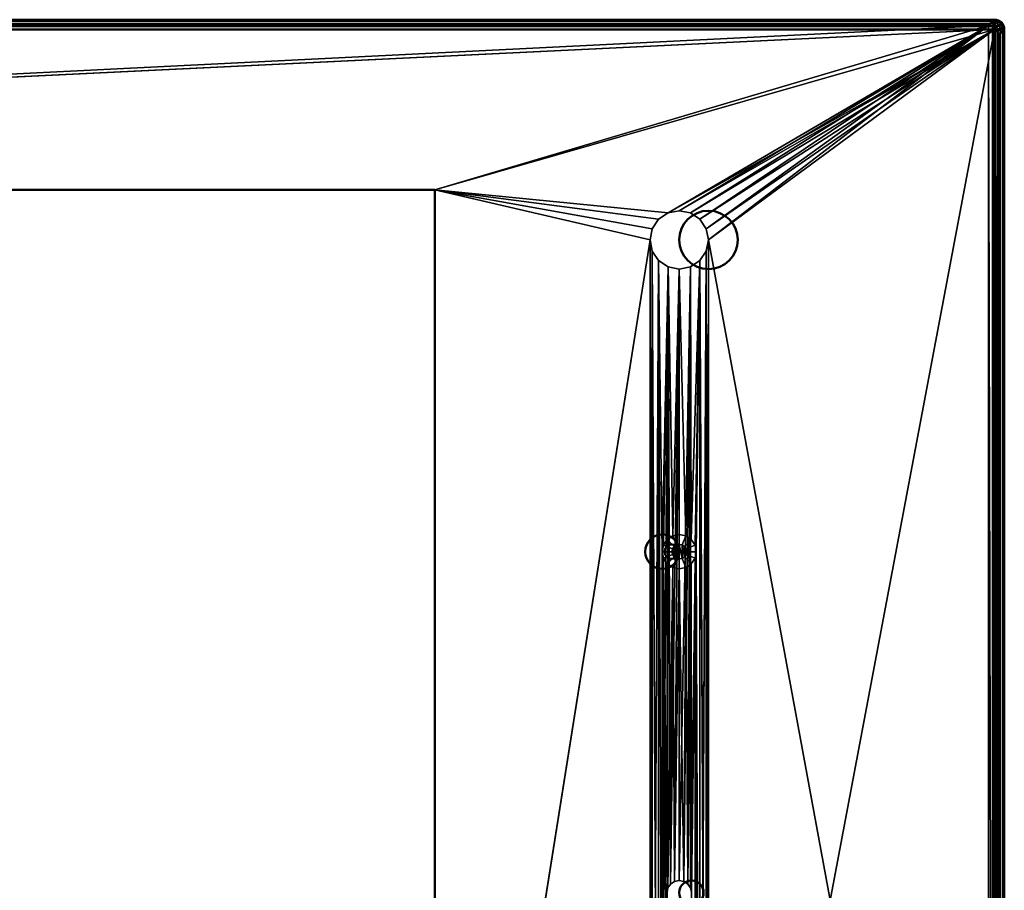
# Model space of a CAD drawing. Header units: millimetres. Extents: x -10 to 798, y -358 to 10.
# Tile 8 of 8: x 596 to 798, y -179 to 0. Entities that reach past the tile are written whole.
import ezdxf

# ---------------------------------------------------------------- set-up
doc = ezdxf.new("R2010")
doc.units = ezdxf.units.MM
doc.header["$MEASUREMENT"] = 0
doc.layers.add('0 Misc', color=7, linetype='Continuous', lineweight=35)
doc.layers.add('10 Raster Images', color=7, linetype='Continuous', lineweight=35)

msp = doc.modelspace()

# ---------------------------------------------------------------- linework, layer by layer
at = {"layer": '0 Misc', "color": 160, "linetype": 'Continuous', "lineweight": 50}
for p, q in [((2, 0), (796.43, 0)), ((796.43, -2, -2.04), (2, -2, -2.04)), ((3.21, -1.21, 67.96), (795.21, -1.21, 67.96)), ((796.43, 0), (795.21, -1.21, 67.96)), ((796.43, -356.43, -2.04), (796.43, -2, -2.04)), ((797.21, -3.21, 67.96), (798.43, -2)), ((798.43, -2), (798.43, -356.43)), ((797.21, -3.21, 67.96), (797.21, -355.21, 67.96)), ((116.91, -34.91, 67.96), (681.51, -34.91, 67.96)), ((681.51, -34.91, -2.04), (116.91, -34.91, -2.04)), ((681.51, -34.91, 67.96), (681.51, -323.51, 67.96)), ((681.51, -34.91, 67.96), (681.51, -34.91, -2.04)), ((681.51, -323.51, -2.04), (681.51, -34.91, -2.04))]:
    msp.add_line(p, q, dxfattribs=at).dxf.unprotected_set("ltscale", 0)
at = {"layer": '0 Misc', "color": 160, "linetype": 'Continuous', "lineweight": 25}
for p, q in [((795.21, -1.21, 67.96), (116.91, -34.91, 67.96)), ((116.91, -34.91, -2.04), (796.43, -2, -2.04)), ((795.21, -1.21, 67.96), (681.51, -34.91, 67.96)), ((681.51, -34.91, -2.04), (796.43, -2, -2.04)), ((795.21, -1.21, 67.96), (729.42, -39.67, 67.96)), ((729.42, -39.67, -2.04), (796.43, -2, -2.04)), ((795.21, -1.21, 67.96), (731.71, -39.21, 67.96)), ((731.71, -39.21, -2.04), (796.43, -2, -2.04)), ((795.21, -1.21, 67.96), (734.01, -39.67, 67.96)), ((734.01, -39.67, -2.04), (796.43, -2, -2.04)), ((795.21, -1.21, 67.96), (735.96, -40.97, 67.96)), ((735.96, -40.97, -2.04), (796.43, -2, -2.04)), ((795.21, -1.21, 67.96), (737.26, -42.92, 67.96)), ((737.26, -42.92, -2.04), (796.43, -2, -2.04)), ((795.21, -1.21, 67.96), (737.71, -45.21, 67.96)), ((737.71, -45.21, -2.04), (796.43, -2, -2.04)), ((737.71, -313.21, -2.04), (796.43, -2, -2.04)), ((795.21, -1.21, 67.96), (795.21, -357.21, 67.96)), ((795.21, -1.21, 67.96), (795.98, -357.06, 67.96)), ((795.98, -1.37, 67.96), (795.98, -357.06, 67.96)), ((795.98, -1.37, 67.96), (796.63, -356.63, 67.96)), ((796.63, -1.8, 67.96), (796.63, -356.63, 67.96)), ((797.06, -2.45, 67.96), (796.63, -356.63, 67.96)), ((797.06, -2.45, 67.96), (797.06, -355.98, 67.96)), ((797.06, -2.45, 67.96), (797.21, -355.21, 67.96)), ((729.42, -39.67, 67.96), (681.51, -34.91, 67.96)), ((727.47, -40.97, 67.96), (681.51, -34.91, 67.96)), ((726.17, -42.92, 67.96), (681.51, -34.91, 67.96)), ((725.71, -45.21, 67.96), (681.51, -34.91, 67.96)), ((681.51, -34.91, -2.04), (729.42, -39.67, -2.04)), ((681.51, -34.91, -2.04), (727.47, -40.97, -2.04)), ((681.51, -34.91, -2.04), (726.17, -42.92, -2.04)), ((681.51, -34.91, -2.04), (725.71, -45.21, -2.04)), ((725.71, -45.21, 67.96), (681.51, -323.51, 67.96)), ((681.51, -323.51, -2.04), (725.71, -45.21, -2.04)), ((725.71, -313.21, 67.96), (725.71, -45.21, 67.96)), ((725.71, -45.21, 67.96), (726.17, -310.92, 67.96)), ((725.71, -45.21, -2.04), (725.71, -313.21, -2.04)), ((737.26, -310.92, -2.04), (737.71, -45.21, -2.04)), ((737.71, -313.21, 67.96), (737.71, -45.21, 67.96)), ((737.71, -45.21, 67.96), (795.21, -357.21, 67.96)), ((737.71, -45.21, -2.04), (737.71, -313.21, -2.04)), ((725.71, -313.21, -2.04), (726.17, -47.51, -2.04)), ((726.17, -47.51, 67.96), (726.17, -310.92, 67.96)), ((726.17, -47.51, 67.96), (727.47, -308.97, 67.96)), ((726.17, -310.92, -2.04), (726.17, -47.51, -2.04)), ((735.96, -308.97, -2.04), (737.26, -47.51, -2.04)), ((737.26, -47.51, 67.96), (737.26, -310.92, 67.96)), ((737.26, -47.51, 67.96), (737.71, -313.21, 67.96)), ((737.26, -310.92, -2.04), (737.26, -47.51, -2.04)), ((726.17, -310.92, -2.04), (727.47, -49.46, -2.04)), ((727.47, -49.46, 67.96), (727.47, -308.97, 67.96)), ((727.47, -49.46, 67.96), (728.21, -249.21, 67.96)), ((728.21, -109.21, 67.96), (727.47, -49.46, 67.96)), ((727.47, -308.97, -2.04), (727.47, -49.46, -2.04)), ((734.02, -178.26, -2.04), (735.96, -49.46, -2.04)), ((735.96, -49.46, 67.96), (734.19, -106.74, 67.96)), ((734.21, -179.21, -2.04), (735.96, -49.46, -2.04)), ((735.96, -49.46, 67.96), (734.95, -107.87, 67.96)), ((735.96, -49.46, 67.96), (735.21, -109.21, 67.96)), ((735.96, -49.46, 67.96), (735.96, -308.97, 67.96)), ((735.96, -49.46, 67.96), (737.26, -310.92, 67.96)), ((735.96, -308.97, -2.04), (735.96, -49.46, -2.04)), ((727.47, -308.97, -2.04), (729.42, -50.76, -2.04)), ((729.42, -50.76, 67.96), (728.21, -109.21, 67.96)), ((729.42, -50.76, 67.96), (728.48, -107.87, 67.96)), ((729.21, -179.21, -2.04), (729.42, -50.76, -2.04)), ((729.42, -50.76, 67.96), (729.24, -106.74, 67.96)), ((729.4, -178.26, -2.04), (729.42, -50.76, -2.04)), ((729.42, -50.76, 67.96), (730.37, -105.98, 67.96)), ((729.95, -177.45, -2.04), (729.42, -50.76, -2.04)), ((729.95, -177.45, -2.04), (731.71, -51.21, -2.04)), ((731.71, -51.21, 67.96), (730.37, -105.98, 67.96)), ((730.76, -176.9, -2.04), (731.71, -51.21, -2.04)), ((731.71, -176.71, -2.04), (734.01, -50.76, -2.04)), ((731.71, -51.21, 67.96), (731.71, -105.71, 67.96)), ((731.71, -51.21, 67.96), (733.05, -105.98, 67.96)), ((731.71, -176.71, -2.04), (731.71, -51.21, -2.04)), ((732.67, -176.9, -2.04), (734.01, -50.76, -2.04)), ((734.01, -50.76, 67.96), (733.05, -105.98, 67.96)), ((733.48, -177.45, -2.04), (734.01, -50.76, -2.04)), ((734.01, -50.76, 67.96), (734.19, -106.74, 67.96)), ((734.02, -178.26, -2.04), (734.01, -50.76, -2.04)), ((730.33, -108.64, 77.96), (730.33, -109.79, 77.96)), ((730.33, -108.64, 77.96), (730.65, -110.27, 77.96)), ((730.65, -108.15, 77.96), (730.65, -110.27, 77.96)), ((730.65, -108.15, 77.96), (731.14, -110.6, 77.96)), ((731.14, -107.83, 77.96), (731.14, -110.6, 77.96)), ((731.14, -107.83, 77.96), (731.71, -110.71, 77.96)), ((731.71, -107.71, 77.96), (731.71, -110.71, 77.96)), ((731.71, -107.71, 77.96), (732.29, -110.6, 77.96)), ((732.29, -107.83, 77.96), (732.29, -110.6, 77.96)), ((732.29, -107.83, 77.96), (732.77, -110.27, 77.96)), ((732.77, -108.15, 77.96), (732.77, -110.27, 77.96)), ((732.77, -108.15, 77.96), (733.1, -109.79, 77.96)), ((733.1, -108.64, 77.96), (733.1, -109.79, 77.96)), ((728.21, -249.21, 67.96), (728.21, -109.21, 67.96)), ((728.21, -109.21, 67.96), (728.48, -247.87, 67.96)), ((728.48, -110.55, 67.96), (728.48, -247.87, 67.96)), ((728.48, -110.55, 67.96), (729.24, -246.74, 67.96)), ((728.48, -110.55, 67.96), (729.21, -179.21, 67.96)), ((734.95, -110.55, 67.96), (734.21, -179.21, 67.96)), ((734.95, -110.55, 67.96), (734.95, -247.87, 67.96)), ((734.95, -110.55, 67.96), (735.21, -249.21, 67.96)), ((735.21, -249.21, 67.96), (735.21, -109.21, 67.96)), ((735.21, -109.21, 67.96), (735.96, -308.97, 67.96)), ((729.24, -111.69, 67.96), (729.21, -179.21, 67.96)), ((729.24, -111.69, 67.96), (729.4, -178.26, 67.96)), ((730.37, -112.45, 67.96), (729.4, -178.26, 67.96)), ((730.37, -112.45, 67.96), (729.95, -177.45, 67.96)), ((730.37, -112.45, 67.96), (730.76, -176.9, 67.96)), ((731.71, -112.71, 67.96), (730.76, -176.9, 67.96)), ((731.71, -112.71, 67.96), (731.71, -176.71, 67.96)), ((731.71, -112.71, 67.96), (732.67, -176.9, 67.96)), ((733.05, -112.45, 67.96), (732.67, -176.9, 67.96)), ((733.05, -112.45, 67.96), (733.48, -177.45, 67.96)), ((734.19, -111.69, 67.96), (733.48, -177.45, 67.96)), ((734.19, -111.69, 67.96), (734.02, -178.26, 67.96)), ((734.19, -111.69, 67.96), (734.21, -179.21, 67.96))]:
    msp.add_line(p, q, dxfattribs=at).dxf.unprotected_set("ltscale", 0)
at = {"layer": '0 Misc', "color": 160, "linetype": 'Continuous', "lineweight": 50}
for centre, radius in [((737.71, -45.21, 67.96), 6), ((737.71, -45.21, -2.04), 6), ((728.21, -109.21, 67.96), 3.5), ((728.21, -109.21, 75.96), 3.5), ((730.21, -109.21, 77.96), 1.5), ((734.21, -179.21, 67.96), 2.5), ((734.21, -179.21, -2.04), 2.5)]:
    msp.add_circle(centre, radius, dxfattribs=at).dxf.unprotected_set("ltscale", 0)
at = {"layer": '0 Misc', "color": 160, "linetype": 'Continuous', "lineweight": 50, "extrusion": (-1, 0, 0)}
msp.add_arc((2, -0.04, -796.43), 2, 178.977, 270, dxfattribs=at).dxf.unprotected_set("ltscale", 0)
at = {"layer": '0 Misc', "color": 160, "linetype": 'Continuous', "lineweight": 50, "extrusion": (-0.017846, -0.017849, 0.999681)}
msp.add_arc((564.62, 561.52, -14.21), 2, 45.0049, 134.9866, dxfattribs=at).dxf.unprotected_set("ltscale", 0)
at = {"layer": '0 Misc', "color": 160, "linetype": 'Continuous', "lineweight": 50, "extrusion": (0, 0, -1)}
msp.add_arc((-795.21, -3.21, -67.96), 2, 90.0183, 179.9817, dxfattribs=at).dxf.unprotected_set("ltscale", 0)
at = {"layer": '0 Misc', "color": 160, "linetype": 'Continuous', "lineweight": 50, "extrusion": (-1.42109e-14, -1, 0)}
msp.add_arc((796.43, -0.04, 2), 2, 270, 1.023, dxfattribs=at).dxf.unprotected_set("ltscale", 0)
at = {"layer": '0 Misc', "color": 7, "lineweight": 25}
for points, invisible_edges in [([(796.43, 0), (2, 0), (3.21, -1.21, 67.96)], 12), ([(2, 0, 0), (796.43, -0.09, -0.63), (2, -0.09, -0.63)], 1), ([(2, 0, 0), (796.43, 0, 0), (796.43, -0.09, -0.63)], 12), ([(796.43, 0, 0), (795.21, -1.21, 67.96), (795.98, -1.37, 67.96)], 1), ([(796.43, 0, 0), (795.98, -1.37, 67.96), (797.19, -0.15, 0.01)], 1), ([(796.43, -0.09, -0.63), (2, -0.37, -1.19), (2, -0.09, -0.63)], 1), ([(796.43, -0.09, -0.63), (796.43, -0.37, -1.19), (2, -0.37, -1.19)], 12), ([(796.43, -0.37, -1.19), (2, -0.81, -1.65), (2, -0.37, -1.19)], 1), ([(796.43, -0.37, -1.19), (796.43, -0.81, -1.65), (2, -0.81, -1.65)], 12), ([(796.43, -0.81, -1.65), (2, -1.37, -1.94), (2, -0.81, -1.65)], 1), ([(796.43, -0.81, -1.65), (796.43, -1.37, -1.94), (2, -1.37, -1.94)], 12), ([(2, -1.37, -1.94), (796.43, -2, -2.04), (2, -2, -2.04)], 1), ([(2, -1.37, -1.94), (796.43, -1.37, -1.94), (796.43, -2, -2.04)], 12), ([(796.43, 0), (3.21, -1.21, 67.96), (795.21, -1.21, 67.96)], 1), ([(796.63, -1.8, 67.96), (797.19, -0.15, 0.01), (795.98, -1.37, 67.96)], 1), ([(797.05, -2, -1.94), (796.43, -356.43, -2.04), (796.43, -2, -2.04)], 1), ([(797.05, -2, -1.94), (797.05, -356.43, -1.94), (796.43, -356.43, -2.04)], 12), ([(796.54, -0.17, -0.84), (797.13, -0.48, -1.13), (796.62, -0.41, -1.24)], 1), ([(796.54, -0.17, -0.84), (797.04, -0.21, -0.69), (797.13, -0.48, -1.13)], 12), ([(796.62, -0.74, -1.58), (797.04, -1.28, -1.8), (796.54, -1.13, -1.83)], 1), ([(796.62, -0.41, -1.24), (797.13, -0.85, -1.51), (796.62, -0.74, -1.58)], 1), ([(796.62, -0.41, -1.24), (797.13, -0.48, -1.13), (797.13, -0.85, -1.51)], 12), ([(796.62, -0.74, -1.58), (797.13, -0.85, -1.51), (797.04, -1.28, -1.8)], 12), ([(796.63, -1.8, 67.96), (797.84, -0.59, 0.01), (797.19, -0.15, 0.01)], 12), ([(797.06, -2.45, 67.96), (797.84, -0.59, 0.01), (796.63, -1.8, 67.96)], 1), ([(797.5, -0.37, -0.5), (796.88, -0.06, -0.21), (797.33, -0.22, 0)], 1), ([(797.5, -0.37, -0.5), (797.04, -0.21, -0.69), (796.88, -0.06, -0.21)], 12), ([(797.33, -1.97, -1.82), (796.88, -1.75, -1.97), (797.04, -1.28, -1.8)], 12), ([(797.04, -0.21, -0.69), (797.59, -0.65, -0.96), (797.13, -0.48, -1.13)], 1), ([(797.04, -0.21, -0.69), (797.5, -0.37, -0.5), (797.59, -0.65, -0.96)], 12), ([(797.59, -1.03, -1.35), (797.04, -1.28, -1.8), (797.13, -0.85, -1.51)], 1), ([(797.59, -1.03, -1.35), (797.5, -1.48, -1.64), (797.04, -1.28, -1.8)], 12), ([(797.33, -1.97, -1.82), (797.04, -1.28, -1.8), (797.5, -1.48, -1.64)], 1), ([(797.61, -356.43, -1.65), (797.05, -2, -1.94), (797.61, -2, -1.65)], 1), ([(797.61, -356.43, -1.65), (797.05, -356.43, -1.94), (797.05, -2, -1.94)], 12), ([(797.06, -2.45, 67.96), (798.27, -1.23, 0.01), (797.84, -0.59, 0.01)], 12), ([(797.21, -3.21, 67.96), (798.27, -1.23, 0.01), (797.06, -2.45, 67.96)], 1), ([(797.59, -1.03, -1.35), (797.13, -0.48, -1.13), (797.59, -0.65, -0.96)], 1), ([(797.59, -1.03, -1.35), (797.13, -0.85, -1.51), (797.13, -0.48, -1.13)], 12), ([(797.21, -3.21, 67.96), (798.43, -2, 0), (798.27, -1.23, 0.01)], 12), ([(798.43, -356.43), (798.43, -2), (797.21, -3.21, 67.96)], 12), ([(797.97, -0.92, -0.71), (797.5, -0.37, -0.5), (797.88, -0.65, -0.27)], 1), ([(797.97, -0.92, -0.71), (797.59, -0.65, -0.96), (797.5, -0.37, -0.5)], 12), ([(797.59, -1.03, -1.35), (797.88, -1.72, -1.38), (797.5, -1.48, -1.64)], 1), ([(797.97, -1.28, -1.09), (797.59, -0.65, -0.96), (797.97, -0.92, -0.71)], 1), ([(797.97, -1.28, -1.09), (797.59, -1.03, -1.35), (797.59, -0.65, -0.96)], 12), ([(797.59, -1.03, -1.35), (797.97, -1.28, -1.09), (797.88, -1.72, -1.38)], 12), ([(798.06, -356.43, -1.19), (797.61, -2, -1.65), (798.06, -2, -1.19)], 1), ([(798.06, -356.43, -1.19), (797.61, -356.43, -1.65), (797.61, -2, -1.65)], 12), ([(798.24, -1.25, -0.43), (797.88, -0.65, -0.27), (798.17, -1.01, -0.03)], 1), ([(798.24, -1.25, -0.43), (797.97, -0.92, -0.71), (797.88, -0.65, -0.27)], 12), ([(797.97, -1.28, -1.09), (798.17, -1.97, -1.02), (797.88, -1.72, -1.38)], 1), ([(797.97, -0.92, -0.71), (798.24, -1.58, -0.77), (797.97, -1.28, -1.09)], 1), ([(797.97, -0.92, -0.71), (798.24, -1.25, -0.43), (798.24, -1.58, -0.77)], 12), ([(797.97, -1.28, -1.09), (798.24, -1.58, -0.77), (798.17, -1.97, -1.02)], 12), ([(798.34, -356.43, -0.63), (798.06, -2, -1.19), (798.34, -2, -0.63)], 1), ([(798.34, -356.43, -0.63), (798.06, -356.43, -1.19), (798.06, -2, -1.19)], 12), ([(798.39, -1.91, -0.39), (798.24, -1.25, -0.43), (798.39, -1.64, -0.11)], 1), ([(798.39, -1.91, -0.39), (798.24, -1.58, -0.77), (798.24, -1.25, -0.43)], 12), ([(798.43, -2, 0), (798.34, -356.43, -0.63), (798.34, -2, -0.63)], 1), ([(798.43, -2, 0), (798.43, -356.43, 0), (798.34, -356.43, -0.63)], 12), ([(798.43, -356.43), (797.21, -3.21, 67.96), (797.21, -355.21, 67.96)], 1), ([(681.51, -34.91, -2.04), (116.91, -34.91, 67.96), (116.91, -34.91, -2.04)], 1), ([(681.51, -34.91, -2.04), (681.51, -34.91, 67.96), (116.91, -34.91, 67.96)], 12), ([(681.51, -323.51, -2.04), (681.51, -34.91, 67.96), (681.51, -34.91, -2.04)], 1), ([(681.51, -323.51, -2.04), (681.51, -323.51, 67.96), (681.51, -34.91, 67.96)], 12), ([(727.47, -40.97, 67.96), (729.42, -39.67, -2.04), (729.42, -39.67, 67.96)], 1), ([(727.47, -40.97, 67.96), (727.47, -40.97, -2.04), (729.42, -39.67, -2.04)], 12), ([(731.71, -39.21, -2.04), (729.42, -39.67, 67.96), (729.42, -39.67, -2.04)], 1), ([(731.71, -39.21, -2.04), (731.71, -39.21, 67.96), (729.42, -39.67, 67.96)], 12), ([(734.01, -39.67, -2.04), (731.71, -39.21, 67.96), (731.71, -39.21, -2.04)], 1), ([(734.01, -39.67, -2.04), (734.01, -39.67, 67.96), (731.71, -39.21, 67.96)], 12), ([(735.96, -40.97, -2.04), (734.01, -39.67, 67.96), (734.01, -39.67, -2.04)], 1), ([(735.96, -40.97, -2.04), (735.96, -40.97, 67.96), (734.01, -39.67, 67.96)], 12), ([(726.17, -42.92, 67.96), (727.47, -40.97, -2.04), (727.47, -40.97, 67.96)], 1), ([(726.17, -42.92, 67.96), (726.17, -42.92, -2.04), (727.47, -40.97, -2.04)], 12), ([(737.26, -42.92, -2.04), (735.96, -40.97, 67.96), (735.96, -40.97, -2.04)], 1), ([(737.26, -42.92, -2.04), (737.26, -42.92, 67.96), (735.96, -40.97, 67.96)], 12), ([(726.17, -42.92, -2.04), (725.71, -45.21, 67.96), (725.71, -45.21, -2.04)], 1), ([(726.17, -42.92, -2.04), (726.17, -42.92, 67.96), (725.71, -45.21, 67.96)], 12), ([(737.71, -45.21, -2.04), (737.26, -42.92, 67.96), (737.26, -42.92, -2.04)], 1), ([(737.71, -45.21, -2.04), (737.71, -45.21, 67.96), (737.26, -42.92, 67.96)], 12), ([(725.71, -45.21, -2.04), (726.17, -47.51, 67.96), (726.17, -47.51, -2.04)], 1), ([(725.71, -45.21, -2.04), (725.71, -45.21, 67.96), (726.17, -47.51, 67.96)], 12), ([(737.26, -47.51, -2.04), (737.71, -45.21, 67.96), (737.71, -45.21, -2.04)], 1), ([(737.26, -47.51, -2.04), (737.26, -47.51, 67.96), (737.71, -45.21, 67.96)], 12), ([(726.17, -47.51, -2.04), (727.47, -49.46, 67.96), (727.47, -49.46, -2.04)], 1), ([(726.17, -47.51, -2.04), (726.17, -47.51, 67.96), (727.47, -49.46, 67.96)], 12), ([(735.96, -49.46, -2.04), (737.26, -47.51, 67.96), (737.26, -47.51, -2.04)], 1), ([(735.96, -49.46, -2.04), (735.96, -49.46, 67.96), (737.26, -47.51, 67.96)], 12), ([(727.47, -49.46, -2.04), (729.42, -50.76, 67.96), (729.42, -50.76, -2.04)], 1), ([(727.47, -49.46, -2.04), (727.47, -49.46, 67.96), (729.42, -50.76, 67.96)], 12), ([(734.01, -50.76, -2.04), (735.96, -49.46, 67.96), (735.96, -49.46, -2.04)], 1), ([(734.01, -50.76, -2.04), (734.01, -50.76, 67.96), (735.96, -49.46, 67.96)], 12), ([(729.42, -50.76, -2.04), (731.71, -51.21, 67.96), (731.71, -51.21, -2.04)], 1), ([(729.42, -50.76, -2.04), (729.42, -50.76, 67.96), (731.71, -51.21, 67.96)], 12), ([(731.71, -51.21, -2.04), (734.01, -50.76, 67.96), (734.01, -50.76, -2.04)], 1), ([(731.71, -51.21, -2.04), (731.71, -51.21, 67.96), (734.01, -50.76, 67.96)], 12), ([(728.48, -107.87, 67.96), (729.24, -106.74, 75.96), (729.24, -106.74, 67.96)], 1), ([(728.48, -107.87, 67.96), (728.48, -107.87, 75.96), (729.24, -106.74, 75.96)], 12), ([(728.48, -107.87, 75.96), (730.65, -108.15, 77.96), (729.24, -106.74, 75.96)], 1), ([(729.24, -106.74, 67.96), (730.37, -105.98, 75.96), (730.37, -105.98, 67.96)], 1), ([(729.24, -106.74, 67.96), (729.24, -106.74, 75.96), (730.37, -105.98, 75.96)], 12), ([(729.24, -106.74, 75.96), (731.14, -107.83, 77.96), (730.37, -105.98, 75.96)], 1), ([(729.24, -106.74, 75.96), (730.65, -108.15, 77.96), (731.14, -107.83, 77.96)], 12), ([(730.37, -105.98, 67.96), (731.71, -105.71, 75.96), (731.71, -105.71, 67.96)], 1), ([(730.37, -105.98, 67.96), (730.37, -105.98, 75.96), (731.71, -105.71, 75.96)], 12), ([(730.37, -105.98, 75.96), (731.71, -107.71, 77.96), (731.71, -105.71, 75.96)], 1), ([(730.37, -105.98, 75.96), (731.14, -107.83, 77.96), (731.71, -107.71, 77.96)], 12), ([(731.71, -105.71, 67.96), (733.05, -105.98, 75.96), (733.05, -105.98, 67.96)], 1), ([(731.71, -105.71, 67.96), (731.71, -105.71, 75.96), (733.05, -105.98, 75.96)], 12), ([(731.71, -105.71, 75.96), (732.29, -107.83, 77.96), (733.05, -105.98, 75.96)], 1), ([(731.71, -105.71, 75.96), (731.71, -107.71, 77.96), (732.29, -107.83, 77.96)], 12), ([(732.77, -108.15, 77.96), (733.05, -105.98, 75.96), (732.29, -107.83, 77.96)], 1), ([(732.77, -108.15, 77.96), (734.19, -106.74, 75.96), (733.05, -105.98, 75.96)], 12), ([(733.1, -108.64, 77.96), (734.19, -106.74, 75.96), (732.77, -108.15, 77.96)], 1), ([(734.19, -106.74, 75.96), (733.05, -105.98, 67.96), (733.05, -105.98, 75.96)], 1), ([(734.19, -106.74, 75.96), (734.19, -106.74, 67.96), (733.05, -105.98, 67.96)], 12), ([(733.1, -108.64, 77.96), (734.95, -107.87, 75.96), (734.19, -106.74, 75.96)], 12), ([(734.95, -107.87, 75.96), (734.19, -106.74, 67.96), (734.19, -106.74, 75.96)], 1), ([(734.95, -107.87, 75.96), (734.95, -107.87, 67.96), (734.19, -106.74, 67.96)], 12), ([(728.21, -109.21, 67.96), (728.48, -107.87, 75.96), (728.48, -107.87, 67.96)], 1), ([(728.21, -109.21, 67.96), (728.21, -109.21, 75.96), (728.48, -107.87, 75.96)], 12), ([(728.21, -109.21, 75.96), (730.33, -108.64, 77.96), (728.48, -107.87, 75.96)], 1), ([(728.21, -109.21, 75.96), (730.21, -109.21, 77.96), (730.33, -108.64, 77.96)], 12), ([(728.48, -107.87, 75.96), (730.33, -108.64, 77.96), (730.65, -108.15, 77.96)], 12), ([(734.95, -107.87, 75.96), (733.1, -108.64, 77.96), (733.21, -109.21, 77.96)], 12), ([(734.95, -107.87, 75.96), (733.21, -109.21, 77.96), (735.21, -109.21, 75.96)], 1), ([(734.95, -107.87, 67.96), (735.21, -109.21, 75.96), (735.21, -109.21, 67.96)], 1), ([(734.95, -107.87, 67.96), (734.95, -107.87, 75.96), (735.21, -109.21, 75.96)], 12), ([(728.48, -110.55, 67.96), (728.21, -109.21, 75.96), (728.21, -109.21, 67.96)], 1), ([(728.48, -110.55, 67.96), (728.48, -110.55, 75.96), (728.21, -109.21, 75.96)], 12), ([(728.48, -110.55, 75.96), (730.21, -109.21, 77.96), (728.21, -109.21, 75.96)], 1), ([(728.48, -110.55, 75.96), (730.33, -109.79, 77.96), (730.21, -109.21, 77.96)], 12), ([(729.24, -111.69, 75.96), (730.33, -109.79, 77.96), (728.48, -110.55, 75.96)], 1), ([(729.24, -111.69, 67.96), (728.48, -110.55, 75.96), (728.48, -110.55, 67.96)], 1), ([(729.24, -111.69, 67.96), (729.24, -111.69, 75.96), (728.48, -110.55, 75.96)], 12), ([(729.24, -111.69, 75.96), (730.65, -110.27, 77.96), (730.33, -109.79, 77.96)], 12), ([(730.37, -112.45, 75.96), (730.65, -110.27, 77.96), (729.24, -111.69, 75.96)], 1), ([(730.37, -112.45, 75.96), (731.14, -110.6, 77.96), (730.65, -110.27, 77.96)], 12), ([(731.71, -112.71, 75.96), (731.14, -110.6, 77.96), (730.37, -112.45, 75.96)], 1), ([(731.71, -112.71, 75.96), (731.71, -110.71, 77.96), (731.14, -110.6, 77.96)], 12), ([(733.05, -112.45, 75.96), (732.29, -110.6, 77.96), (731.71, -110.71, 77.96)], 12), ([(733.05, -112.45, 75.96), (731.71, -110.71, 77.96), (731.71, -112.71, 75.96)], 1), ([(734.19, -111.69, 75.96), (732.77, -110.27, 77.96), (732.29, -110.6, 77.96)], 12), ([(734.19, -111.69, 75.96), (732.29, -110.6, 77.96), (733.05, -112.45, 75.96)], 1), ([(734.95, -110.55, 75.96), (733.1, -109.79, 77.96), (732.77, -110.27, 77.96)], 12), ([(734.95, -110.55, 75.96), (732.77, -110.27, 77.96), (734.19, -111.69, 75.96)], 1), ([(735.21, -109.21, 75.96), (733.1, -109.79, 77.96), (734.95, -110.55, 75.96)], 1), ([(735.21, -109.21, 75.96), (733.21, -109.21, 77.96), (733.1, -109.79, 77.96)], 12), ([(734.95, -110.55, 67.96), (734.19, -111.69, 75.96), (734.19, -111.69, 67.96)], 1), ([(734.95, -110.55, 67.96), (734.95, -110.55, 75.96), (734.19, -111.69, 75.96)], 12), ([(735.21, -109.21, 67.96), (734.95, -110.55, 75.96), (734.95, -110.55, 67.96)], 1), ([(735.21, -109.21, 67.96), (735.21, -109.21, 75.96), (734.95, -110.55, 75.96)], 12), ([(730.37, -112.45, 67.96), (729.24, -111.69, 75.96), (729.24, -111.69, 67.96)], 1), ([(730.37, -112.45, 67.96), (730.37, -112.45, 75.96), (729.24, -111.69, 75.96)], 12), ([(731.71, -112.71, 67.96), (730.37, -112.45, 75.96), (730.37, -112.45, 67.96)], 1), ([(731.71, -112.71, 67.96), (731.71, -112.71, 75.96), (730.37, -112.45, 75.96)], 12), ([(733.05, -112.45, 67.96), (731.71, -112.71, 75.96), (731.71, -112.71, 67.96)], 1), ([(733.05, -112.45, 67.96), (733.05, -112.45, 75.96), (731.71, -112.71, 75.96)], 12), ([(734.19, -111.69, 67.96), (733.05, -112.45, 75.96), (733.05, -112.45, 67.96)], 1), ([(734.19, -111.69, 67.96), (734.19, -111.69, 75.96), (733.05, -112.45, 75.96)], 12), ([(729.4, -178.26, 67.96), (729.95, -177.45, -2.04), (729.95, -177.45, 67.96)], 1), ([(729.4, -178.26, 67.96), (729.4, -178.26, -2.04), (729.95, -177.45, -2.04)], 12), ([(729.95, -177.45, 67.96), (730.76, -176.9, -2.04), (730.76, -176.9, 67.96)], 1), ([(729.95, -177.45, 67.96), (729.95, -177.45, -2.04), (730.76, -176.9, -2.04)], 12), ([(731.71, -176.71, -2.04), (730.76, -176.9, 67.96), (730.76, -176.9, -2.04)], 1), ([(731.71, -176.71, -2.04), (731.71, -176.71, 67.96), (730.76, -176.9, 67.96)], 12), ([(732.67, -176.9, -2.04), (731.71, -176.71, 67.96), (731.71, -176.71, -2.04)], 1), ([(732.67, -176.9, -2.04), (732.67, -176.9, 67.96), (731.71, -176.71, 67.96)], 12), ([(733.48, -177.45, -2.04), (732.67, -176.9, 67.96), (732.67, -176.9, -2.04)], 1), ([(733.48, -177.45, -2.04), (733.48, -177.45, 67.96), (732.67, -176.9, 67.96)], 12), ([(734.02, -178.26, -2.04), (733.48, -177.45, 67.96), (733.48, -177.45, -2.04)], 1), ([(734.02, -178.26, -2.04), (734.02, -178.26, 67.96), (733.48, -177.45, 67.96)], 12), ([(729.4, -178.26, -2.04), (729.21, -179.21, 67.96), (729.21, -179.21, -2.04)], 1), ([(729.4, -178.26, -2.04), (729.4, -178.26, 67.96), (729.21, -179.21, 67.96)], 12), ([(734.21, -179.21, -2.04), (734.02, -178.26, 67.96), (734.02, -178.26, -2.04)], 1), ([(734.21, -179.21, -2.04), (734.21, -179.21, 67.96), (734.02, -178.26, 67.96)], 12)]:
    msp.add_3dface(points, dxfattribs=dict(at, invisible_edges=invisible_edges))
for points in [[(796.43, 0, 0), (796.54, -0.17, -0.84), (796.43, -0.09, -0.63)], [(797.19, -0.15, 0.01), (796.88, -0.06, -0.21), (796.43, 0, 0)], [(796.54, -0.17, -0.84), (796.43, 0, 0), (796.88, -0.06, -0.21)], [(116.91, -34.91, -2.04), (2, -2, -2.04), (796.43, -2, -2.04)], [(3.21, -1.21, 67.96), (116.91, -34.91, 67.96), (795.21, -1.21, 67.96)], [(795.21, -1.21, 67.96), (116.91, -34.91, 67.96), (681.51, -34.91, 67.96)], [(116.91, -34.91, -2.04), (796.43, -2, -2.04), (681.51, -34.91, -2.04)], [(795.21, -1.21, 67.96), (681.51, -34.91, 67.96), (729.42, -39.67, 67.96)], [(681.51, -34.91, -2.04), (796.43, -2, -2.04), (729.42, -39.67, -2.04)], [(795.21, -1.21, 67.96), (729.42, -39.67, 67.96), (731.71, -39.21, 67.96)], [(729.42, -39.67, -2.04), (796.43, -2, -2.04), (731.71, -39.21, -2.04)], [(795.21, -1.21, 67.96), (731.71, -39.21, 67.96), (734.01, -39.67, 67.96)], [(731.71, -39.21, -2.04), (796.43, -2, -2.04), (734.01, -39.67, -2.04)], [(795.21, -1.21, 67.96), (734.01, -39.67, 67.96), (735.96, -40.97, 67.96)], [(734.01, -39.67, -2.04), (796.43, -2, -2.04), (735.96, -40.97, -2.04)], [(795.21, -1.21, 67.96), (735.96, -40.97, 67.96), (737.26, -42.92, 67.96)], [(735.96, -40.97, -2.04), (796.43, -2, -2.04), (737.26, -42.92, -2.04)], [(795.21, -1.21, 67.96), (737.26, -42.92, 67.96), (737.71, -45.21, 67.96)], [(737.26, -42.92, -2.04), (796.43, -2, -2.04), (737.71, -45.21, -2.04)], [(795.21, -1.21, 67.96), (737.71, -45.21, 67.96), (795.21, -357.21, 67.96)], [(737.71, -45.21, -2.04), (796.43, -2, -2.04), (737.71, -313.21, -2.04)], [(796.43, -356.43, -2.04), (737.71, -313.21, -2.04), (796.43, -2, -2.04)], [(795.21, -1.21, 67.96), (795.21, -357.21, 67.96), (795.98, -357.06, 67.96)], [(795.21, -1.21, 67.96), (795.98, -357.06, 67.96), (795.98, -1.37, 67.96)], [(795.98, -1.37, 67.96), (795.98, -357.06, 67.96), (796.63, -356.63, 67.96)], [(795.98, -1.37, 67.96), (796.63, -356.63, 67.96), (796.63, -1.8, 67.96)], [(796.54, -0.17, -0.84), (796.43, -0.37, -1.19), (796.43, -0.09, -0.63)], [(796.62, -0.41, -1.24), (796.43, -0.37, -1.19), (796.54, -0.17, -0.84)], [(796.43, -0.81, -1.65), (796.43, -0.37, -1.19), (796.62, -0.74, -1.58)], [(796.62, -0.74, -1.58), (796.43, -0.37, -1.19), (796.62, -0.41, -1.24)], [(796.54, -1.13, -1.83), (796.43, -0.81, -1.65), (796.62, -0.74, -1.58)], [(796.43, -1.37, -1.94), (796.43, -0.81, -1.65), (796.54, -1.13, -1.83)], [(797.04, -1.28, -1.8), (796.43, -1.37, -1.94), (796.54, -1.13, -1.83)], [(797.04, -1.28, -1.8), (796.88, -1.75, -1.97), (796.43, -1.37, -1.94)], [(796.88, -1.75, -1.97), (796.43, -2, -2.04), (796.43, -1.37, -1.94)], [(797.05, -2, -1.94), (796.43, -2, -2.04), (796.88, -1.75, -1.97)], [(796.88, -0.06, -0.21), (797.04, -0.21, -0.69), (796.54, -0.17, -0.84)], [(796.63, -1.8, 67.96), (796.63, -356.63, 67.96), (797.06, -2.45, 67.96)], [(797.19, -0.15, 0.01), (797.33, -0.22, 0), (796.88, -0.06, -0.21)], [(797.05, -2, -1.94), (796.88, -1.75, -1.97), (797.33, -1.97, -1.82)], [(797.33, -1.97, -1.82), (797.61, -2, -1.65), (797.05, -2, -1.94)], [(797.84, -0.59, 0.01), (797.33, -0.22, 0), (797.19, -0.15, 0.01)], [(797.84, -0.59, 0.01), (797.5, -0.37, -0.5), (797.33, -0.22, 0)], [(797.33, -1.97, -1.82), (797.5, -1.48, -1.64), (797.61, -2, -1.65)], [(797.88, -0.65, -0.27), (797.5, -0.37, -0.5), (797.84, -0.59, 0.01)], [(797.88, -1.72, -1.38), (797.61, -2, -1.65), (797.5, -1.48, -1.64)], [(797.61, -2, -1.65), (797.88, -1.72, -1.38), (798.06, -2, -1.19)], [(798.17, -1.01, -0.03), (797.88, -0.65, -0.27), (797.84, -0.59, 0.01)], [(798.17, -1.01, -0.03), (797.84, -0.59, 0.01), (798.27, -1.23, 0.01)], [(798.06, -2, -1.19), (797.88, -1.72, -1.38), (798.17, -1.97, -1.02)], [(798.06, -2, -1.19), (798.17, -1.97, -1.02), (798.34, -2, -0.63)], [(798.24, -1.25, -0.43), (798.17, -1.01, -0.03), (798.27, -1.23, 0.01)], [(798.17, -1.97, -1.02), (798.24, -1.58, -0.77), (798.34, -2, -0.63)], [(798.24, -1.25, -0.43), (798.27, -1.23, 0.01), (798.39, -1.64, -0.11)], [(798.34, -2, -0.63), (798.24, -1.58, -0.77), (798.39, -1.91, -0.39)], [(798.39, -1.64, -0.11), (798.27, -1.23, 0.01), (798.43, -2, 0)], [(798.39, -1.91, -0.39), (798.43, -2, 0), (798.34, -2, -0.63)], [(798.39, -1.91, -0.39), (798.39, -1.64, -0.11), (798.43, -2, 0)], [(797.06, -2.45, 67.96), (796.63, -356.63, 67.96), (797.06, -355.98, 67.96)], [(797.06, -2.45, 67.96), (797.06, -355.98, 67.96), (797.21, -355.21, 67.96)], [(797.06, -2.45, 67.96), (797.21, -355.21, 67.96), (797.21, -3.21, 67.96)], [(729.42, -39.67, 67.96), (681.51, -34.91, 67.96), (727.47, -40.97, 67.96)], [(727.47, -40.97, 67.96), (681.51, -34.91, 67.96), (726.17, -42.92, 67.96)], [(726.17, -42.92, 67.96), (681.51, -34.91, 67.96), (725.71, -45.21, 67.96)], [(725.71, -45.21, 67.96), (681.51, -34.91, 67.96), (681.51, -323.51, 67.96)], [(681.51, -34.91, -2.04), (729.42, -39.67, -2.04), (727.47, -40.97, -2.04)], [(681.51, -34.91, -2.04), (727.47, -40.97, -2.04), (726.17, -42.92, -2.04)], [(681.51, -34.91, -2.04), (726.17, -42.92, -2.04), (725.71, -45.21, -2.04)], [(681.51, -34.91, -2.04), (725.71, -45.21, -2.04), (681.51, -323.51, -2.04)], [(725.71, -45.21, 67.96), (681.51, -323.51, 67.96), (725.71, -313.21, 67.96)], [(725.71, -313.21, -2.04), (681.51, -323.51, -2.04), (725.71, -45.21, -2.04)], [(726.17, -310.92, 67.96), (725.71, -45.21, 67.96), (725.71, -313.21, 67.96)], [(725.71, -45.21, 67.96), (726.17, -310.92, 67.96), (726.17, -47.51, 67.96)], [(726.17, -47.51, -2.04), (725.71, -313.21, -2.04), (725.71, -45.21, -2.04)], [(737.26, -47.51, 67.96), (737.71, -313.21, 67.96), (737.71, -45.21, 67.96)], [(737.26, -310.92, -2.04), (737.26, -47.51, -2.04), (737.71, -45.21, -2.04)], [(737.26, -310.92, -2.04), (737.71, -45.21, -2.04), (737.71, -313.21, -2.04)], [(737.71, -313.21, 67.96), (795.21, -357.21, 67.96), (737.71, -45.21, 67.96)], [(725.71, -313.21, -2.04), (726.17, -47.51, -2.04), (726.17, -310.92, -2.04)], [(726.17, -47.51, 67.96), (726.17, -310.92, 67.96), (727.47, -308.97, 67.96)], [(726.17, -47.51, 67.96), (727.47, -308.97, 67.96), (727.47, -49.46, 67.96)], [(726.17, -310.92, -2.04), (726.17, -47.51, -2.04), (727.47, -49.46, -2.04)], [(735.96, -49.46, 67.96), (737.26, -310.92, 67.96), (737.26, -47.51, 67.96)], [(735.96, -308.97, -2.04), (735.96, -49.46, -2.04), (737.26, -47.51, -2.04)], [(735.96, -308.97, -2.04), (737.26, -47.51, -2.04), (737.26, -310.92, -2.04)], [(737.26, -47.51, 67.96), (737.26, -310.92, 67.96), (737.71, -313.21, 67.96)], [(726.17, -310.92, -2.04), (727.47, -49.46, -2.04), (727.47, -308.97, -2.04)], [(727.47, -49.46, 67.96), (727.47, -308.97, 67.96), (728.21, -249.21, 67.96)], [(727.47, -49.46, 67.96), (728.21, -109.21, 67.96), (729.42, -50.76, 67.96)], [(728.21, -109.21, 67.96), (727.47, -49.46, 67.96), (728.21, -249.21, 67.96)], [(727.47, -308.97, -2.04), (727.47, -49.46, -2.04), (729.42, -50.76, -2.04)], [(734.01, -50.76, 67.96), (734.19, -106.74, 67.96), (735.96, -49.46, 67.96)], [(734.02, -178.26, -2.04), (734.01, -50.76, -2.04), (735.96, -49.46, -2.04)], [(734.02, -178.26, -2.04), (735.96, -49.46, -2.04), (734.21, -179.21, -2.04)], [(735.96, -49.46, 67.96), (734.19, -106.74, 67.96), (734.95, -107.87, 67.96)], [(735.96, -308.97, -2.04), (734.21, -179.21, -2.04), (735.96, -49.46, -2.04)], [(735.96, -49.46, 67.96), (734.95, -107.87, 67.96), (735.21, -109.21, 67.96)], [(735.96, -49.46, 67.96), (735.21, -109.21, 67.96), (735.96, -308.97, 67.96)], [(735.96, -49.46, 67.96), (735.96, -308.97, 67.96), (737.26, -310.92, 67.96)], [(727.47, -308.97, -2.04), (729.42, -50.76, -2.04), (729.21, -179.21, -2.04)], [(729.42, -50.76, 67.96), (728.21, -109.21, 67.96), (728.48, -107.87, 67.96)], [(729.42, -50.76, 67.96), (728.48, -107.87, 67.96), (729.24, -106.74, 67.96)], [(729.21, -179.21, -2.04), (729.42, -50.76, -2.04), (729.4, -178.26, -2.04)], [(729.42, -50.76, 67.96), (729.24, -106.74, 67.96), (730.37, -105.98, 67.96)], [(729.4, -178.26, -2.04), (729.42, -50.76, -2.04), (729.95, -177.45, -2.04)], [(729.42, -50.76, 67.96), (730.37, -105.98, 67.96), (731.71, -51.21, 67.96)], [(729.95, -177.45, -2.04), (729.42, -50.76, -2.04), (731.71, -51.21, -2.04)], [(729.95, -177.45, -2.04), (731.71, -51.21, -2.04), (730.76, -176.9, -2.04)], [(731.71, -51.21, 67.96), (730.37, -105.98, 67.96), (731.71, -105.71, 67.96)], [(730.76, -176.9, -2.04), (731.71, -51.21, -2.04), (731.71, -176.71, -2.04)], [(731.71, -51.21, 67.96), (733.05, -105.98, 67.96), (734.01, -50.76, 67.96)], [(731.71, -176.71, -2.04), (731.71, -51.21, -2.04), (734.01, -50.76, -2.04)], [(731.71, -176.71, -2.04), (734.01, -50.76, -2.04), (732.67, -176.9, -2.04)], [(731.71, -51.21, 67.96), (731.71, -105.71, 67.96), (733.05, -105.98, 67.96)], [(732.67, -176.9, -2.04), (734.01, -50.76, -2.04), (733.48, -177.45, -2.04)], [(734.01, -50.76, 67.96), (733.05, -105.98, 67.96), (734.19, -106.74, 67.96)], [(733.48, -177.45, -2.04), (734.01, -50.76, -2.04), (734.02, -178.26, -2.04)], [(730.33, -109.79, 77.96), (730.33, -108.64, 77.96), (730.21, -109.21, 77.96)], [(730.33, -108.64, 77.96), (730.65, -110.27, 77.96), (730.65, -108.15, 77.96)], [(730.33, -108.64, 77.96), (730.33, -109.79, 77.96), (730.65, -110.27, 77.96)], [(730.65, -108.15, 77.96), (731.14, -110.6, 77.96), (731.14, -107.83, 77.96)], [(730.65, -108.15, 77.96), (730.65, -110.27, 77.96), (731.14, -110.6, 77.96)], [(731.14, -107.83, 77.96), (731.71, -110.71, 77.96), (731.71, -107.71, 77.96)], [(731.14, -107.83, 77.96), (731.14, -110.6, 77.96), (731.71, -110.71, 77.96)], [(731.71, -107.71, 77.96), (731.71, -110.71, 77.96), (732.29, -110.6, 77.96)], [(731.71, -107.71, 77.96), (732.29, -110.6, 77.96), (732.29, -107.83, 77.96)], [(732.29, -107.83, 77.96), (732.29, -110.6, 77.96), (732.77, -110.27, 77.96)], [(732.29, -107.83, 77.96), (732.77, -110.27, 77.96), (732.77, -108.15, 77.96)], [(732.77, -108.15, 77.96), (732.77, -110.27, 77.96), (733.1, -109.79, 77.96)], [(732.77, -108.15, 77.96), (733.1, -109.79, 77.96), (733.1, -108.64, 77.96)], [(733.1, -108.64, 77.96), (733.1, -109.79, 77.96), (733.21, -109.21, 77.96)], [(728.48, -247.87, 67.96), (728.21, -109.21, 67.96), (728.21, -249.21, 67.96)], [(728.21, -109.21, 67.96), (728.48, -247.87, 67.96), (728.48, -110.55, 67.96)], [(728.48, -110.55, 67.96), (728.48, -247.87, 67.96), (729.24, -246.74, 67.96)], [(728.48, -110.55, 67.96), (729.24, -246.74, 67.96), (729.21, -179.21, 67.96)], [(729.21, -179.21, 67.96), (729.24, -111.69, 67.96), (728.48, -110.55, 67.96)], [(734.19, -111.69, 67.96), (734.21, -179.21, 67.96), (734.95, -110.55, 67.96)], [(734.95, -110.55, 67.96), (734.21, -179.21, 67.96), (734.95, -247.87, 67.96)], [(734.95, -110.55, 67.96), (735.21, -249.21, 67.96), (735.21, -109.21, 67.96)], [(734.95, -110.55, 67.96), (734.95, -247.87, 67.96), (735.21, -249.21, 67.96)], [(735.21, -249.21, 67.96), (735.96, -308.97, 67.96), (735.21, -109.21, 67.96)], [(729.24, -111.69, 67.96), (729.21, -179.21, 67.96), (729.4, -178.26, 67.96)], [(729.24, -111.69, 67.96), (729.4, -178.26, 67.96), (730.37, -112.45, 67.96)], [(730.37, -112.45, 67.96), (729.4, -178.26, 67.96), (729.95, -177.45, 67.96)], [(730.37, -112.45, 67.96), (729.95, -177.45, 67.96), (730.76, -176.9, 67.96)], [(730.37, -112.45, 67.96), (730.76, -176.9, 67.96), (731.71, -112.71, 67.96)], [(731.71, -112.71, 67.96), (730.76, -176.9, 67.96), (731.71, -176.71, 67.96)], [(731.71, -112.71, 67.96), (732.67, -176.9, 67.96), (733.05, -112.45, 67.96)], [(731.71, -112.71, 67.96), (731.71, -176.71, 67.96), (732.67, -176.9, 67.96)], [(733.05, -112.45, 67.96), (732.67, -176.9, 67.96), (733.48, -177.45, 67.96)], [(733.05, -112.45, 67.96), (733.48, -177.45, 67.96), (734.19, -111.69, 67.96)], [(734.19, -111.69, 67.96), (733.48, -177.45, 67.96), (734.02, -178.26, 67.96)], [(734.19, -111.69, 67.96), (734.02, -178.26, 67.96), (734.21, -179.21, 67.96)]]:
    msp.add_3dface(points, dxfattribs=at)
at = {"layer": '10 Raster Images', "color": 160, "linetype": 'Continuous', "lineweight": 25}
for p, q in [((796.43, -2, -2.04), (2, -2, -2.04)), ((3.21, -1.21, 67.96), (795.21, -1.21, 67.96)), ((795.21, -1.21, 67.96), (795.98, -1.37, 67.96)), ((795.98, -1.37, 67.96), (796.63, -1.8, 67.96)), ((796.43, -356.43, -2.04), (796.43, -2, -2.04)), ((796.63, -1.8, 67.96), (797.06, -2.45, 67.96)), ((797.06, -2.45, 67.96), (797.21, -3.21, 67.96)), ((797.21, -3.21, 67.96), (797.21, -355.21, 67.96)), ((681.51, -34.91, 67.96), (116.91, -34.91, 67.96)), ((116.91, -34.91, -2.04), (681.51, -34.91, -2.04)), ((681.51, -323.51, 67.96), (681.51, -34.91, 67.96)), ((681.51, -34.91, -2.04), (681.51, -323.51, -2.04)), ((729.42, -39.67, 67.96), (727.47, -40.97, 67.96)), ((727.47, -40.97, -2.04), (729.42, -39.67, -2.04)), ((731.71, -39.21, 67.96), (729.42, -39.67, 67.96)), ((729.42, -39.67, -2.04), (731.71, -39.21, -2.04)), ((734.01, -39.67, 67.96), (731.71, -39.21, 67.96)), ((731.71, -39.21, -2.04), (734.01, -39.67, -2.04)), ((735.96, -40.97, 67.96), (734.01, -39.67, 67.96)), ((734.01, -39.67, -2.04), (735.96, -40.97, -2.04)), ((727.47, -40.97, 67.96), (726.17, -42.92, 67.96)), ((726.17, -42.92, -2.04), (727.47, -40.97, -2.04)), ((737.26, -42.92, 67.96), (735.96, -40.97, 67.96)), ((735.96, -40.97, -2.04), (737.26, -42.92, -2.04)), ((726.17, -42.92, 67.96), (725.71, -45.21, 67.96)), ((725.71, -45.21, -2.04), (726.17, -42.92, -2.04)), ((737.71, -45.21, 67.96), (737.26, -42.92, 67.96)), ((737.26, -42.92, -2.04), (737.71, -45.21, -2.04)), ((725.71, -45.21, 67.96), (726.17, -47.51, 67.96)), ((726.17, -47.51, -2.04), (725.71, -45.21, -2.04)), ((737.26, -47.51, 67.96), (737.71, -45.21, 67.96)), ((737.71, -45.21, -2.04), (737.26, -47.51, -2.04)), ((726.17, -47.51, 67.96), (727.47, -49.46, 67.96)), ((727.47, -49.46, -2.04), (726.17, -47.51, -2.04)), ((735.96, -49.46, 67.96), (737.26, -47.51, 67.96)), ((737.26, -47.51, -2.04), (735.96, -49.46, -2.04)), ((727.47, -49.46, 67.96), (729.42, -50.76, 67.96)), ((729.42, -50.76, -2.04), (727.47, -49.46, -2.04)), ((734.01, -50.76, 67.96), (735.96, -49.46, 67.96)), ((735.96, -49.46, -2.04), (734.01, -50.76, -2.04)), ((729.42, -50.76, 67.96), (731.71, -51.21, 67.96)), ((731.71, -51.21, -2.04), (729.42, -50.76, -2.04)), ((731.71, -51.21, 67.96), (734.01, -50.76, 67.96)), ((734.01, -50.76, -2.04), (731.71, -51.21, -2.04)), ((729.24, -106.74, 67.96), (728.48, -107.87, 67.96)), ((730.37, -105.98, 67.96), (729.24, -106.74, 67.96)), ((731.71, -105.71, 67.96), (730.37, -105.98, 67.96)), ((733.05, -105.98, 67.96), (731.71, -105.71, 67.96)), ((734.19, -106.74, 67.96), (733.05, -105.98, 67.96)), ((734.95, -107.87, 67.96), (734.19, -106.74, 67.96)), ((728.48, -107.87, 67.96), (728.21, -109.21, 67.96)), ((730.21, -109.21, 77.96), (730.33, -108.64, 77.96)), ((730.33, -108.64, 77.96), (730.65, -108.15, 77.96)), ((730.65, -108.15, 77.96), (731.14, -107.83, 77.96)), ((731.14, -107.83, 77.96), (731.71, -107.71, 77.96)), ((731.71, -107.71, 77.96), (732.29, -107.83, 77.96)), ((732.29, -107.83, 77.96), (732.77, -108.15, 77.96)), ((732.77, -108.15, 77.96), (733.1, -108.64, 77.96)), ((733.1, -108.64, 77.96), (733.21, -109.21, 77.96)), ((735.21, -109.21, 67.96), (734.95, -107.87, 67.96)), ((728.21, -109.21, 67.96), (728.48, -110.55, 67.96)), ((728.48, -110.55, 67.96), (729.24, -111.69, 67.96)), ((730.33, -109.79, 77.96), (730.21, -109.21, 77.96)), ((730.65, -110.27, 77.96), (730.33, -109.79, 77.96)), ((731.14, -110.6, 77.96), (730.65, -110.27, 77.96)), ((731.71, -110.71, 77.96), (731.14, -110.6, 77.96)), ((732.29, -110.6, 77.96), (731.71, -110.71, 77.96)), ((732.77, -110.27, 77.96), (732.29, -110.6, 77.96)), ((733.1, -109.79, 77.96), (732.77, -110.27, 77.96)), ((733.21, -109.21, 77.96), (733.1, -109.79, 77.96)), ((734.19, -111.69, 67.96), (734.95, -110.55, 67.96)), ((734.95, -110.55, 67.96), (735.21, -109.21, 67.96)), ((729.24, -111.69, 67.96), (730.37, -112.45, 67.96)), ((730.37, -112.45, 67.96), (731.71, -112.71, 67.96)), ((731.71, -112.71, 67.96), (733.05, -112.45, 67.96)), ((733.05, -112.45, 67.96), (734.19, -111.69, 67.96)), ((729.95, -177.45, 67.96), (729.4, -178.26, 67.96)), ((729.4, -178.26, -2.04), (729.95, -177.45, -2.04)), ((730.76, -176.9, 67.96), (729.95, -177.45, 67.96)), ((729.95, -177.45, -2.04), (730.76, -176.9, -2.04)), ((731.71, -176.71, 67.96), (730.76, -176.9, 67.96)), ((730.76, -176.9, -2.04), (731.71, -176.71, -2.04)), ((732.67, -176.9, 67.96), (731.71, -176.71, 67.96)), ((731.71, -176.71, -2.04), (732.67, -176.9, -2.04)), ((733.48, -177.45, 67.96), (732.67, -176.9, 67.96)), ((732.67, -176.9, -2.04), (733.48, -177.45, -2.04)), ((734.02, -178.26, 67.96), (733.48, -177.45, 67.96)), ((733.48, -177.45, -2.04), (734.02, -178.26, -2.04)), ((729.4, -178.26, 67.96), (729.21, -179.21, 67.96)), ((729.21, -179.21, -2.04), (729.4, -178.26, -2.04)), ((734.21, -179.21, 67.96), (734.02, -178.26, 67.96)), ((734.02, -178.26, -2.04), (734.21, -179.21, -2.04))]:
    msp.add_line(p, q, dxfattribs=at).dxf.unprotected_set("ltscale", 0)

doc.saveas('drawing.dxf')
